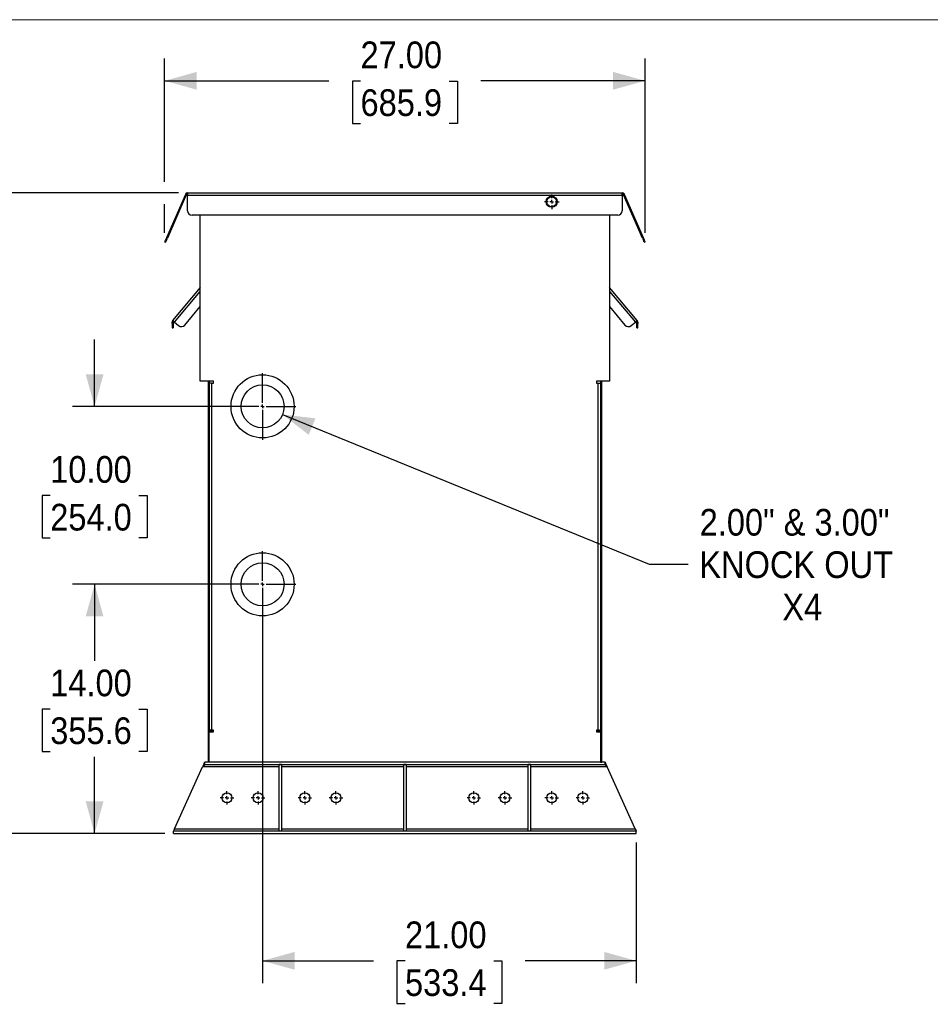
# Model space of a CAD drawing. Header units: inches. Extents: x 0 to 170, y 0 to 110.
# Tile 4 of 5: x 75 to 126, y 55 to 110. Entities that reach past the tile are written whole.
import ezdxf

# ---------------------------------------------------------------- set-up
doc = ezdxf.new("R2010")
doc.units = ezdxf.units.IN
doc.header["$LTSCALE"] = 10
doc.header["$MEASUREMENT"] = 0
doc.linetypes.add('SLD-Center', pattern=[0.75, 0.6, -0.05, 0.05, -0.05])
doc.linetypes.add('SLD-Solid', pattern=[0])
doc.layers.add('CENTER', color=40, linetype='SLD-Center')
doc.layers.add('SLD-DEFPOINTS', color=7, linetype='Continuous')
doc.layers.add('DIMENSIONS', color=140, linetype='SLD-Solid', lineweight=25)
doc.styles.add('SLDTEXTSTYLE0', font='GOTHIC.TTF', dxfattribs={"width": 0.913})
doc.dimstyles.new('SLDDIMSTYLE1', dxfattribs={"dimtxt": 1.5, "dimasz": 1.8, "dimexe": 0, "dimexo": 0.0625, "dimgap": 0.375, "dimtad": 0, "dimtih": 1, "dimtoh": 1, "dimrnd": 1e-09, "dimzin": 4, "dimdsep": 46, "dimtxsty": 'SLDTEXTSTYLE0', "dimsah": 1, "dimcen": 0.09, "dimadec": 0, "dimazin": 1, "dimtfac": 1, "dimtofl": 0, "dimtmove": 0, "dimatfit": 3, "dimfxl": 0, "dimfrac": 2, "dimtolj": 1, "dimtzin": 12, "dimarcsym": 0})
doc.dimstyles.new('SLDDIMSTYLE2', dxfattribs={"dimtxt": 1.5, "dimasz": 1.8, "dimexe": 0, "dimexo": 0.0625, "dimgap": 0.375, "dimtad": 0, "dimtih": 1, "dimtoh": 1, "dimrnd": 1e-09, "dimzin": 4, "dimdsep": 46, "dimtxsty": 'SLDTEXTSTYLE0', "dimsah": 1, "dimcen": 0.09, "dimadec": 0, "dimazin": 1, "dimtfac": 1, "dimtmove": 0, "dimatfit": 0, "dimfxl": 0, "dimfrac": 2, "dimtolj": 1, "dimtzin": 12, "dimarcsym": 0})
doc.dimstyles.new('SLDDIMSTYLE3', dxfattribs={"dimtxt": 1.5, "dimasz": 1.8, "dimexe": 0, "dimexo": 0.0625, "dimgap": 0.375, "dimtad": 0, "dimtih": 1, "dimtoh": 1, "dimrnd": 1e-09, "dimzin": 4, "dimdsep": 46, "dimtxsty": 'SLDTEXTSTYLE0', "dimsah": 1, "dimcen": 0.09, "dimadec": 0, "dimazin": 1, "dimtfac": 1, "dimtdec": 3, "dimtofl": 0, "dimtmove": 0, "dimatfit": 3, "dimfxl": 0, "dimfrac": 2, "dimtolj": 1, "dimtzin": 12, "dimarcsym": 0})
doc.dimstyles.new('SLDDIMSTYLE4', dxfattribs={"dimtxt": 1.5, "dimasz": 1.8, "dimexe": 0, "dimexo": 0.0625, "dimgap": 0.375, "dimtad": 0, "dimtih": 1, "dimtoh": 1, "dimrnd": 1e-09, "dimzin": 12, "dimdsep": 46, "dimtxsty": 'SLDTEXTSTYLE0', "dimsah": 1, "dimcen": 0, "dimadec": 0, "dimazin": 3, "dimtfac": 1, "dimtofl": 0, "dimtmove": 0, "dimatfit": 3, "dimfxl": 0, "dimfrac": 2, "dimtolj": 1, "dimtzin": 12, "dimarcsym": 0})

# ---------------------------------------------------------------- blocks, each defined once
blk = doc.blocks.new('Block2')
at = {"color": 7, "linetype": 'SLD-Solid', "lineweight": 18}
blk.add_line((170, 110), (0, 110), dxfattribs=at)
blk = doc.blocks.new('_D_3')
at = {"layer": 'DIMENSIONS'}
for p, q in [((84.201, 100.266), (66.415, 100.266)), ((67.665, 100.266), (67.665, 84.965)), ((65.172, 82.256), (64.715, 82.256)), ((64.715, 82.256), (64.715, 79.875)), ((70.159, 82.256), (70.616, 82.256)), ((70.616, 82.256), (70.616, 79.875)), ((64.715, 79.875), (65.172, 79.875)), ((70.616, 79.875), (70.159, 79.875)), ((67.665, 64.269), (67.665, 79.57)), ((83.416, 64.269), (66.415, 64.269))]:
    blk.add_line(p, q, dxfattribs=at)
for points in [[(67.665, 100.266), (67.165, 98.466), (68.165, 98.466)], [(67.665, 64.269), (68.165, 66.069), (67.165, 66.069)]]:
    blk.add_solid(points, dxfattribs=at)
at = {"layer": 'DIMENSIONS', "char_height": 1.5, "attachment_point": 1, "style": 'SLDTEXTSTYLE0'}
for s, insert in [('36.00', (65.172, 84.477)), ('914.3', (65.172, 81.791))]:
    blk.add_mtext(s, dxfattribs=dict(at, insert=insert))
blk = doc.blocks.new('_D_4')
at = {"layer": 'DIMENSIONS'}
for p, q in [((83.414, 100.891), (83.414, 107.816)), ((110.418, 98.016), (110.418, 107.816)), ((83.414, 106.566), (92.65, 106.566)), ((94.422, 106.554), (93.965, 106.554)), ((93.965, 106.554), (93.965, 104.173)), ((99.41, 106.554), (99.867, 106.554)), ((99.867, 106.554), (99.867, 104.173)), ((110.418, 106.566), (101.182, 106.566)), ((93.965, 104.173), (94.422, 104.173)), ((99.867, 104.173), (99.41, 104.173)), ((83.414, 98.016), (83.414, 99.641))]:
    blk.add_line(p, q, dxfattribs=at)
for points in [[(83.414, 106.566), (85.214, 106.066), (85.214, 107.066)], [(110.418, 106.566), (108.618, 107.066), (108.618, 106.066)]]:
    blk.add_solid(points, dxfattribs=at)
at = {"layer": 'DIMENSIONS', "char_height": 1.5, "attachment_point": 1, "style": 'SLDTEXTSTYLE0'}
for s, insert in [('27.00', (94.422, 108.775)), ('685.9', (94.422, 106.089))]:
    blk.add_mtext(s, dxfattribs=dict(at, insert=insert))
blk = doc.blocks.new('_D_5')
at = {"layer": 'DIMENSIONS'}
for p, q in [((88.416, 78.269), (78.227, 78.269)), ((79.477, 78.269), (79.477, 73.966)), ((76.983, 71.258), (76.526, 71.258)), ((76.526, 71.258), (76.526, 68.876)), ((81.97, 71.258), (82.427, 71.258)), ((82.427, 71.258), (82.427, 68.876)), ((76.526, 68.876), (76.983, 68.876)), ((82.427, 68.876), (81.97, 68.876)), ((79.477, 64.269), (79.477, 68.572)), ((83.416, 64.269), (78.227, 64.269))]:
    blk.add_line(p, q, dxfattribs=at)
for points in [[(79.477, 78.269), (78.977, 76.469), (79.977, 76.469)], [(79.477, 64.269), (79.977, 66.069), (78.977, 66.069)]]:
    blk.add_solid(points, dxfattribs=at)
at = {"layer": 'DIMENSIONS', "char_height": 1.5, "attachment_point": 1, "style": 'SLDTEXTSTYLE0'}
for s, insert in [('14.00', (76.983, 73.478)), ('355.6', (76.983, 70.792))]:
    blk.add_mtext(s, dxfattribs=dict(at, insert=insert))
blk = doc.blocks.new('_D_6')
at = {"layer": 'DIMENSIONS'}
for p, q in [((79.477, 88.269), (79.477, 92.019)), ((88.416, 88.269), (78.227, 88.269)), ((76.983, 83.258), (76.526, 83.258)), ((76.526, 83.258), (76.526, 80.876)), ((81.97, 83.258), (82.427, 83.258)), ((82.427, 83.258), (82.427, 80.876)), ((76.526, 80.876), (76.983, 80.876)), ((82.427, 80.876), (81.97, 80.876)), ((88.416, 78.269), (78.227, 78.269)), ((79.477, 78.269), (79.477, 74.519))]:
    blk.add_line(p, q, dxfattribs=at)
for points in [[(79.477, 88.269), (79.977, 90.069), (78.977, 90.069)], [(79.477, 78.269), (78.977, 76.469), (79.977, 76.469)]]:
    blk.add_solid(points, dxfattribs=at)
at = {"layer": 'DIMENSIONS', "char_height": 1.5, "attachment_point": 1, "style": 'SLDTEXTSTYLE0'}
for s, insert in [('10.00', (76.983, 85.478)), ('254.0', (76.983, 82.792))]:
    blk.add_mtext(s, dxfattribs=dict(at, insert=insert))
blk = doc.blocks.new('_D_7')
at = {"layer": 'DIMENSIONS'}
for p, q in [((90.034, 87.813), (110.649, 79.4)), ((110.649, 79.4), (112.837, 79.4))]:
    blk.add_line(p, q, dxfattribs=at)
blk.add_solid([(90.034, 87.813), (91.512, 86.67), (91.889, 87.596)], dxfattribs=at)
at = {"layer": 'DIMENSIONS', "char_height": 1.5, "attachment_point": 1, "style": 'SLDTEXTSTYLE0'}
for s, insert in [('2.00" & 3.00"', (113.481, 82.506)), ('KNOCK OUT', (113.462, 80.125)), ('X4', (118.127, 77.744))]:
    blk.add_mtext(s, dxfattribs=dict(at, insert=insert))
blk = doc.blocks.new('_D_8')
at = {"layer": 'DIMENSIONS'}
for p, q in [((88.916, 77.769), (88.916, 55.862)), ((109.916, 63.769), (109.916, 55.862)), ((88.916, 57.112), (95.15, 57.112)), ((96.922, 57.101), (96.465, 57.101)), ((96.465, 57.101), (96.465, 54.72)), ((101.91, 57.101), (102.367, 57.101)), ((102.367, 57.101), (102.367, 54.72)), ((109.916, 57.112), (103.682, 57.112)), ((96.465, 54.72), (96.922, 54.72)), ((102.367, 54.72), (101.91, 54.72))]:
    blk.add_line(p, q, dxfattribs=at)
for points in [[(88.916, 57.112), (90.716, 56.612), (90.716, 57.612)], [(109.916, 57.112), (108.116, 57.612), (108.116, 56.612)]]:
    blk.add_solid(points, dxfattribs=at)
at = {"layer": 'DIMENSIONS', "char_height": 1.5, "attachment_point": 1, "style": 'SLDTEXTSTYLE0'}
for s, insert in [('21.00', (96.922, 59.322)), ('533.4', (96.922, 56.636))]:
    blk.add_mtext(s, dxfattribs=dict(at, insert=insert))
blk = doc.blocks.new('SW_CENTERMARKSYMBOL_0')
at = {"layer": 'CENTER', "color": 0}
for p, q in [((0, 0.2), (0, 1.8725)), ((-0.2, 0), (-1.8725, 0)), ((0, 0), (-0.1, 0)), ((0, 0), (0, 0.1)), ((0, 0), (0, -0.1)), ((0, 0), (0.1, 0)), ((0.2, 0), (1.8725, 0)), ((0, -0.2), (0, -1.8725))]:
    blk.add_line(p, q, dxfattribs=at)
blk = doc.blocks.new('SW_CENTERMARKSYMBOL_1')
at = {"layer": 'CENTER', "color": 0}
for p, q in [((0, 0.2), (0, 1.8725)), ((-0.2, 0), (-1.8725, 0)), ((0, 0), (-0.1, 0)), ((0, 0), (0, 0.1)), ((0, 0), (0, -0.1)), ((0, 0), (0.1, 0)), ((0.2, 0), (1.8725, 0)), ((0, -0.2), (0, -1.8725))]:
    blk.add_line(p, q, dxfattribs=at)
blk = doc.blocks.new('SW_CENTERMARKSYMBOL_2')
at = {"layer": 'CENTER', "color": 0}
for p, q in [((-0.2, 0), (-0.4125, 0)), ((0, 0), (-0.1, 0)), ((0, 0.2), (0, 0.4125)), ((0, 0), (0, 0.1)), ((0, 0), (0, -0.1)), ((0, 0), (0.1, 0)), ((0.2, 0), (0.4125, 0)), ((0, -0.2), (0, -0.4125))]:
    blk.add_line(p, q, dxfattribs=at)
blk = doc.blocks.new('SW_CENTERMARKSYMBOL_3')
at = {"layer": 'CENTER', "color": 0}
for p, q in [((-0.2, 0), (-0.381, 0)), ((0, 0), (-0.1, 0)), ((0, 0.2), (0, 0.381)), ((0, 0), (0, 0.1)), ((0, 0), (0, -0.1)), ((0, 0), (0.1, 0)), ((0.2, 0), (0.381, 0)), ((0, -0.2), (0, -0.381))]:
    blk.add_line(p, q, dxfattribs=at)
blk = doc.blocks.new('SW_CENTERMARKSYMBOL_4')
at = {"layer": 'CENTER', "color": 0}
for p, q in [((-0.2, 0), (-0.381, 0)), ((0, 0), (-0.1, 0)), ((0, 0.2), (0, 0.381)), ((0, 0), (0, 0.1)), ((0, 0), (0, -0.1)), ((0, 0), (0.1, 0)), ((0.2, 0), (0.381, 0)), ((0, -0.2), (0, -0.381))]:
    blk.add_line(p, q, dxfattribs=at)
blk = doc.blocks.new('SW_CENTERMARKSYMBOL_5')
at = {"layer": 'CENTER', "color": 0}
for p, q in [((-0.2, 0), (-0.381, 0)), ((0, 0), (-0.1, 0)), ((0, 0.2), (0, 0.381)), ((0, 0), (0, 0.1)), ((0, 0), (0, -0.1)), ((0, 0), (0.1, 0)), ((0.2, 0), (0.381, 0)), ((0, -0.2), (0, -0.381))]:
    blk.add_line(p, q, dxfattribs=at)
blk = doc.blocks.new('SW_CENTERMARKSYMBOL_6')
at = {"layer": 'CENTER', "color": 0}
for p, q in [((-0.2, 0), (-0.381, 0)), ((0, 0), (-0.1, 0)), ((0, 0.2), (0, 0.381)), ((0, 0), (0, 0.1)), ((0, 0), (0, -0.1)), ((0, 0), (0.1, 0)), ((0.2, 0), (0.381, 0)), ((0, -0.2), (0, -0.381))]:
    blk.add_line(p, q, dxfattribs=at)
blk = doc.blocks.new('SW_CENTERMARKSYMBOL_7')
at = {"layer": 'CENTER', "color": 0}
for p, q in [((-0.2, 0), (-0.381, 0)), ((0, 0), (-0.1, 0)), ((0, 0.2), (0, 0.381)), ((0, 0), (0, 0.1)), ((0, 0), (0, -0.1)), ((0, 0), (0.1, 0)), ((0.2, 0), (0.381, 0)), ((0, -0.2), (0, -0.381))]:
    blk.add_line(p, q, dxfattribs=at)
blk = doc.blocks.new('SW_CENTERMARKSYMBOL_8')
at = {"layer": 'CENTER', "color": 0}
for p, q in [((-0.2, 0), (-0.381, 0)), ((0, 0), (-0.1, 0)), ((0, 0.2), (0, 0.381)), ((0, 0), (0, 0.1)), ((0, 0), (0, -0.1)), ((0, 0), (0.1, 0)), ((0.2, 0), (0.381, 0)), ((0, -0.2), (0, -0.381))]:
    blk.add_line(p, q, dxfattribs=at)
blk = doc.blocks.new('SW_CENTERMARKSYMBOL_9')
at = {"layer": 'CENTER', "color": 0}
for p, q in [((-0.2, 0), (-0.381, 0)), ((0, 0), (-0.1, 0)), ((0, 0.2), (0, 0.381)), ((0, 0), (0, 0.1)), ((0, 0), (0, -0.1)), ((0, 0), (0.1, 0)), ((0.2, 0), (0.381, 0)), ((0, -0.2), (0, -0.381))]:
    blk.add_line(p, q, dxfattribs=at)
blk = doc.blocks.new('SW_CENTERMARKSYMBOL_10')
at = {"layer": 'CENTER', "color": 0}
for p, q in [((-0.2, 0), (-0.381, 0)), ((0, 0), (-0.1, 0)), ((0, 0.2), (0, 0.381)), ((0, 0), (0, 0.1)), ((0, 0), (0, -0.1)), ((0, 0), (0.1, 0)), ((0.2, 0), (0.381, 0)), ((0, -0.2), (0, -0.381))]:
    blk.add_line(p, q, dxfattribs=at)

msp = doc.modelspace()

# ---------------------------------------------------------------- linework, layer by layer
for p, q in [((84.577, 100.185), (83.513, 97.746)), ((84.632, 100.162), (83.568, 97.722)), ((84.701, 100.266), (84.701, 100.132)), ((84.701, 100.266), (109.131, 100.266)), ((109.131, 100.132), (109.131, 100.266)), ((110.264, 97.722), (109.2, 100.162)), ((110.318, 97.746), (109.254, 100.185)), ((84.701, 99.266), (84.701, 100.132)), ((84.701, 100.132), (109.131, 100.132)), ((109.131, 100.132), (109.131, 99.266)), ((108.881, 99.016), (84.951, 99.016)), ((85.416, 89.682), (85.416, 99.016)), ((108.416, 99.016), (108.416, 89.682)), ((83.414, 97.516), (83.468, 97.493)), ((83.568, 97.722), (83.513, 97.746)), ((110.318, 97.746), (110.264, 97.722)), ((110.364, 97.493), (110.418, 97.516)), ((85.416, 94.944), (83.861, 93.091)), ((83.964, 93.004), (85.416, 94.734)), ((109.971, 93.091), (108.416, 94.944)), ((108.416, 94.734), (109.868, 93.004)), ((84.548, 92.841), (85.416, 93.874)), ((108.416, 93.874), (109.284, 92.841)), ((83.829, 92.928), (83.829, 93.004)), ((83.889, 93.004), (83.889, 92.928)), ((83.964, 93.004), (84.196, 92.81)), ((109.636, 92.81), (109.868, 93.004)), ((109.943, 92.928), (109.943, 93.004)), ((110.002, 93.004), (110.002, 92.928)), ((83.829, 92.928), (83.829, 92.678)), ((83.889, 92.928), (83.829, 92.928)), ((83.829, 92.678), (83.889, 92.678)), ((83.889, 92.928), (83.889, 92.678)), ((110.002, 92.928), (109.943, 92.928)), ((109.943, 92.678), (109.943, 92.928)), ((109.943, 92.678), (110.002, 92.678)), ((110.002, 92.678), (110.002, 92.928)), ((86.151, 89.682), (85.416, 89.682)), ((85.856, 89.682), (85.856, 68.269)), ((85.916, 89.682), (85.916, 69.982)), ((86.151, 89.582), (86.151, 89.682)), ((108.416, 89.682), (107.681, 89.682)), ((107.681, 89.682), (107.681, 89.582)), ((107.916, 89.682), (107.916, 69.982)), ((107.976, 68.269), (107.976, 89.682)), ((86.051, 89.582), (85.916, 89.582)), ((86.051, 89.582), (86.051, 70.082)), ((86.051, 89.582), (86.151, 89.582)), ((107.681, 89.582), (107.781, 89.582)), ((107.781, 70.082), (107.781, 89.582)), ((107.781, 89.582), (107.916, 89.582)), ((86.051, 70.082), (85.916, 70.082)), ((85.916, 69.982), (86.151, 69.982)), ((85.916, 68.269), (85.916, 69.982)), ((86.151, 70.082), (86.051, 70.082)), ((86.151, 70.022), (86.051, 70.022)), ((86.151, 69.982), (86.151, 70.082)), ((107.781, 70.082), (107.681, 70.082)), ((107.681, 70.082), (107.681, 69.982)), ((107.781, 70.022), (107.681, 70.022)), ((107.681, 69.982), (107.916, 69.982)), ((107.781, 70.082), (107.916, 70.082)), ((107.916, 69.982), (107.916, 68.269)), ((85.666, 68.135), (85.666, 68.269)), ((85.856, 68.269), (85.666, 68.269)), ((85.666, 68.135), (108.166, 68.135)), ((85.916, 68.269), (85.856, 68.269)), ((107.916, 68.269), (85.916, 68.269)), ((89.849, 64.404), (89.849, 68.135)), ((89.983, 68.135), (89.849, 68.135)), ((89.983, 68.135), (89.983, 64.404)), ((96.849, 64.404), (96.849, 68.135)), ((96.983, 68.135), (96.849, 68.135)), ((96.983, 68.135), (96.983, 64.404)), ((103.849, 64.404), (103.849, 68.135)), ((103.983, 68.135), (103.849, 68.135)), ((103.983, 68.135), (103.983, 64.404)), ((107.916, 68.269), (107.976, 68.269)), ((108.166, 68.269), (107.976, 68.269)), ((108.166, 68.135), (108.166, 68.269)), ((83.973, 64.529), (85.548, 68.01)), ((89.849, 68.01), (85.548, 68.01)), ((96.849, 68.01), (89.983, 68.01)), ((103.849, 68.01), (96.983, 68.01)), ((108.283, 68.01), (103.983, 68.01)), ((109.859, 64.529), (108.283, 68.01)), ((83.916, 64.269), (83.916, 64.404)), ((109.916, 64.404), (83.916, 64.404)), ((83.916, 64.269), (109.916, 64.269)), ((83.973, 64.529), (89.849, 64.529)), ((89.983, 64.529), (96.849, 64.529)), ((96.983, 64.529), (103.849, 64.529)), ((103.983, 64.529), (109.859, 64.529)), ((109.916, 64.269), (109.916, 64.404))]:
    msp.add_line(p, q)
at = {"flags": 128}
for points in [[(83.513, 97.746), (83.494, 97.701), (83.475, 97.658), (83.458, 97.618), (83.443, 97.584), (83.43, 97.555), (83.421, 97.534), (83.415, 97.521), (83.414, 97.516)], [(83.468, 97.493), (83.47, 97.497), (83.476, 97.51), (83.485, 97.531), (83.498, 97.56), (83.513, 97.594), (83.53, 97.634), (83.549, 97.677), (83.568, 97.722)], [(110.264, 97.722), (110.283, 97.677), (110.302, 97.634), (110.319, 97.594), (110.334, 97.56), (110.347, 97.531), (110.356, 97.51), (110.362, 97.497), (110.364, 97.493)], [(110.418, 97.516), (110.416, 97.521), (110.411, 97.534), (110.401, 97.555), (110.389, 97.584), (110.374, 97.618), (110.357, 97.658), (110.338, 97.701), (110.318, 97.746)], [(83.861, 93.091), (83.863, 93.089), (83.869, 93.084), (83.878, 93.076), (83.891, 93.066), (83.907, 93.052), (83.925, 93.037), (83.944, 93.021), (83.964, 93.004)], [(109.971, 93.091), (109.969, 93.089), (109.963, 93.084), (109.953, 93.076), (109.941, 93.066), (109.925, 93.052), (109.907, 93.037), (109.888, 93.021), (109.868, 93.004)]]:
    msp.add_lwpolyline(points, dxfattribs=at)
for centre, radius in [((105.166, 99.769), 0.312), ((105.166, 99.769), 0.281), ((88.916, 88.269), 1.773), ((88.916, 88.269), 1.208), ((88.916, 78.269), 1.773), ((88.916, 78.269), 1.208), ((86.916, 66.269), 0.281), ((88.666, 66.269), 0.281), ((91.291, 66.269), 0.281), ((93.041, 66.269), 0.281), ((100.791, 66.269), 0.281), ((102.541, 66.269), 0.281), ((105.166, 66.269), 0.281), ((106.916, 66.269), 0.281)]:
    msp.add_circle(centre, radius)
for centre, radius, start, end in [((84.701, 100.132), 0.135, 90, 156.44), ((84.701, 100.132), 0.075, 90, 156.44), ((109.131, 100.132), 0.135, 23.56, 90), ((109.131, 100.132), 0.075, 23.56, 90), ((84.951, 99.266), 0.25, 180, 270), ((108.881, 99.266), 0.25, 270, 0), ((83.964, 93.004), 0.135, 140, 180), ((83.964, 93.004), 0.075, 140, 180), ((109.868, 93.004), 0.075, 0, 40), ((109.868, 93.004), 0.135, 0, 40), ((84.357, 93.001), 0.25, 230, 320), ((109.475, 93.001), 0.25, 220, 310), ((86.051, 69.947), 0.135, 90, 165.0391), ((86.051, 69.947), 0.075, 90, 152.3545), ((107.781, 69.947), 0.135, 14.9609, 90), ((107.781, 69.947), 0.075, 27.6455, 90)]:
    msp.add_arc(centre, radius, start, end)
for points, knots in [([(85.548, 68.01), (85.563, 68.041), (85.592, 68.105), (85.629, 68.188), (85.655, 68.245), (85.665, 68.267), (85.666, 68.269), (85.666, 68.269)], [0, 0, 0, 0, 0.245819, 0.490118, 0.719672, 0.92777, 1, 1, 1, 1]), ([(85.666, 68.135), (85.665, 68.134), (85.663, 68.132), (85.65, 68.117), (85.625, 68.091), (85.589, 68.053), (85.562, 68.024), (85.548, 68.01)], [0, 0, 0, 0, 0.143448, 0.286305, 0.484819, 0.752825, 1, 1, 1, 1]), ([(108.166, 68.269), (108.166, 68.269), (108.167, 68.266), (108.172, 68.255), (108.175, 68.25), (108.181, 68.236), (108.185, 68.228), (108.194, 68.207), (108.2, 68.194), (108.213, 68.166), (108.22, 68.15), (108.236, 68.114), (108.245, 68.094), (108.264, 68.053), (108.274, 68.031), (108.283, 68.01)], [0, 0, 0, 0, 0.25, 0.25, 0.375, 0.375, 0.5, 0.5, 0.625, 0.625, 0.75, 0.75, 0.875, 0.875, 1, 1, 1, 1]), ([(108.166, 68.135), (108.166, 68.135), (108.167, 68.133), (108.174, 68.126), (108.18, 68.12), (108.194, 68.105), (108.2, 68.099), (108.213, 68.085), (108.22, 68.077), (108.236, 68.06), (108.245, 68.05), (108.264, 68.03), (108.274, 68.02), (108.283, 68.01)], [0, 0, 0, 0, 0.25, 0.25, 0.5, 0.5, 0.625, 0.625, 0.75, 0.75, 0.875, 0.875, 1, 1, 1, 1]), ([(83.973, 64.529), (83.966, 64.513), (83.952, 64.483), (83.934, 64.443), (83.921, 64.415), (83.916, 64.404), (83.916, 64.404), (83.916, 64.404)], [0, 0, 0, 0, 0.2421881, 0.484778, 0.7146914, 0.9232403, 1, 1, 1, 1]), ([(109.859, 64.529), (109.866, 64.513), (109.88, 64.483), (109.898, 64.443), (109.911, 64.415), (109.915, 64.404), (109.916, 64.404), (109.916, 64.404)], [0, 0, 0, 0, 0.24219, 0.48478, 0.714692, 0.92324, 1, 1, 1, 1])]:
    msp.add_open_spline(points, degree=3, knots=knots)

# ---------------------------------------------------------------- block references
at = {"layer": 'CENTER'}
for name, p in [('SW_CENTERMARKSYMBOL_2', (105.166, 99.769)), ('SW_CENTERMARKSYMBOL_0', (88.916, 88.269)), ('SW_CENTERMARKSYMBOL_1', (88.916, 78.269)), ('SW_CENTERMARKSYMBOL_6', (86.916, 66.269)), ('SW_CENTERMARKSYMBOL_5', (88.666, 66.269)), ('SW_CENTERMARKSYMBOL_4', (91.291, 66.269)), ('SW_CENTERMARKSYMBOL_3', (93.041, 66.269)), ('SW_CENTERMARKSYMBOL_7', (100.791, 66.269)), ('SW_CENTERMARKSYMBOL_8', (102.541, 66.269)), ('SW_CENTERMARKSYMBOL_9', (105.166, 66.269)), ('SW_CENTERMARKSYMBOL_10', (106.916, 66.269))]:
    msp.add_blockref(name, p, dxfattribs=at)
at = {"layer": 'SLD-DEFPOINTS'}
msp.add_blockref('Block2', (0, 0), dxfattribs=at)

# ---------------------------------------------------------------- dimensions: what is measured, and where the dimension line sits
at = {"layer": 'DIMENSIONS'}
for base, p1, p2, picture, middle in [((110.418, 106.566), (83.414, 97.516), (110.418, 97.516), '_D_4', (96.916, 106.566)), ((88.916, 57.112), (109.916, 64.269), (88.916, 78.269), '_D_8', (99.416, 57.112))]:
    dim = msp.add_linear_dim(base=base, p1=p1, p2=p2, dimstyle='SLDDIMSTYLE1', dxfattribs=at)
    dim.commit()
    dim.dimension.update_dxf_attribs({"geometry": picture, "text_midpoint": middle, "dimtype": 160})
for base, p1, p2, dimstyle, picture, middle in [((67.665, 64.269), (84.701, 100.266), (83.916, 64.269), 'SLDDIMSTYLE3', '_D_3', (67.665, 82.268)), ((79.477, 78.269), (88.916, 88.269), (88.916, 78.269), 'SLDDIMSTYLE2', '_D_6', (79.477, 83.269)), ((79.477, 78.269), (83.916, 64.269), (88.916, 78.269), 'SLDDIMSTYLE1', '_D_5', (79.477, 71.269))]:
    dim = msp.add_linear_dim(base=base, p1=p1, p2=p2, angle=90, dimstyle=dimstyle, dxfattribs=at)
    dim.commit()
    dim.dimension.update_dxf_attribs({"geometry": picture, "text_midpoint": middle, "dimtype": 160})
dim = msp.add_diameter_dim_2p(p1=(87.798, 88.725), p2=(90.034, 87.813), text='2.00" & 3.00"\\PKNOCK OUT\\PX4', dimstyle='SLDDIMSTYLE4', override={"dimpost": '<>'}, dxfattribs=at)
dim.commit()
dim.dimension.update_dxf_attribs({"geometry": '_D_7', "text_midpoint": (119.291, 79.4), "dimtype": 163})

doc.saveas('drawing.dxf')
